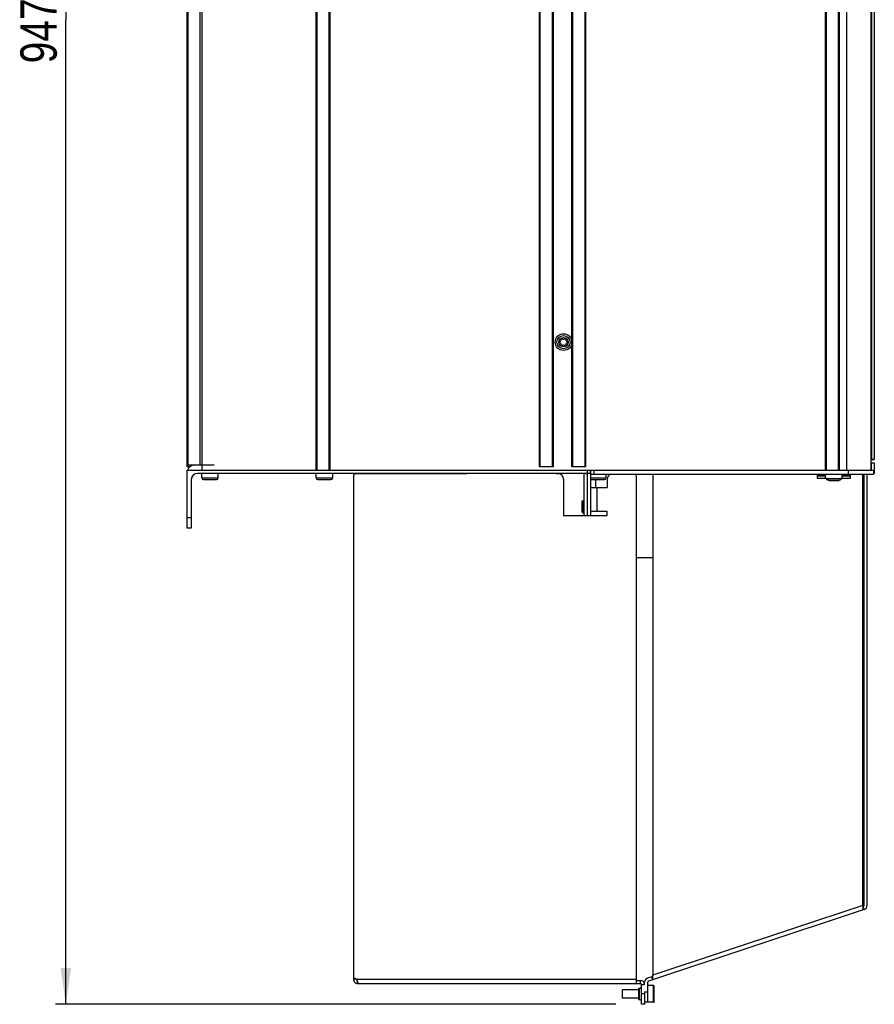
# Model space of a CAD drawing. Extents: x 0 to 841, y 0 to 594.
# Tile 23 of 121: x 353 to 435, y 226 to 321. Entities that reach past the tile are written whole.
import ezdxf

# ---------------------------------------------------------------- set-up
doc = ezdxf.new("R2010")
doc.units = 0
doc.header["$LTSCALE"] = 46.255
doc.layers.get('0').update_dxf_attribs({"linetype": 'CONTINUOUS'})
for name, color, linetype in [('CHAMFERS', 7, 'CONTINUOUS'), ('DATUM_AXIS', 7, 'CONTINUOUS'), ('ROUNDS', 7, 'CONTINUOUS')]:
    doc.layers.add(name, color=color, linetype=linetype)
doc.styles.get("Standard").update_dxf_attribs({"font": 'txt', "width": 0.8})
doc.dimstyles.get("Standard").update_dxf_attribs({"dimtxt": 2.5, "dimasz": 2.5, "dimexe": 1.25, "dimexo": 0.625, "dimtad": 1, "dimcen": 2.5, "dimazin": 3, "dimtfac": 1, "dimtmove": 0, "dimatfit": 3})

# ---------------------------------------------------------------- blocks, each defined once
blk = doc.blocks.new('_FILLED')
at = {"color": 0, "linetype": 'BYBLOCK'}
blk.add_solid([(0, 0), (-1, 0.143), (-1, -0.143)], dxfattribs=at)
blk = doc.blocks.new('*D10')
at = {"color": 2, "linetype": 'CONTINUOUS'}
for p, q in [((367.21, 415.791), (356.11, 415.791)), ((357.11, 415.791), (357.11, 321.116)), ((357.11, 226.441), (357.11, 321.116)), ((410.002, 226.441), (356.11, 226.441))]:
    blk.add_line(p, q, dxfattribs=at)
at = {"color": 2, "linetype": 'CONTINUOUS', "xscale": 3.5, "yscale": 3.5, "zscale": 3.5}
for p, rotation in [((357.11, 415.791), 90), ((357.11, 226.441), 270)]:
    blk.add_blockref('_FILLED', p, dxfattribs=dict(at, rotation=rotation))
at = {"color": 5, "linetype": 'CONTINUOUS', "width": 0.8}
blk.add_text('947', height=3.5, rotation=90, dxfattribs=at).set_placement((356.235, 316.916))

msp = doc.modelspace()

# ---------------------------------------------------------------- linework, layer by layer
at = {"color": 7, "linetype": 'CONTINUOUS'}
for p, q in [((434.578, 277.811), (434.578, 395.791)), ((432.178, 395.711), (432.178, 277.811)), ((434.869, 357.593), (434.869, 278.871)), ((434.869, 278.491), (434.869, 277.491)), ((370.178, 278.299), (371.378, 278.299)), ((370.178, 278.299), (370.178, 277.791)), ((371.378, 278.299), (371.378, 278.324)), ((406.978, 273.441), (406.978, 277.491)), ((407.178, 277.491), (407.178, 277.411)), ((407.278, 277.411), (407.178, 277.411)), ((407.578, 277.791), (407.578, 277.411)), ((407.578, 277.411), (434.778, 277.411)), ((407.595, 277.811), (434.778, 277.811)), ((407.595, 277.811), (407.595, 277.791)), ((407.878, 277.811), (407.878, 277.411)), ((413.578, 277.411), (413.578, 229.228)), ((429.378, 277.411), (429.378, 277.041)), ((432.378, 277.411), (432.378, 277.811)), ((432.578, 277.041), (432.578, 277.411)), ((433.776, 235.929), (433.776, 277.411)), ((433.878, 235.93), (433.878, 277.411)), ((434.178, 235.93), (434.178, 277.411)), ((434.778, 277.811), (434.778, 277.411)), ((408.064, 276.901), (408.064, 276.141)), ((429.378, 277.261), (430.178, 277.261)), ((430.178, 277.259), (429.378, 277.259)), ((429.378, 277.041), (430.285, 277.041)), ((430.285, 276.991), (430.285, 277.041)), ((430.285, 276.991), (431.671, 276.991)), ((431.465, 276.821), (430.491, 276.821)), ((431.671, 277.041), (432.578, 277.041)), ((431.671, 276.991), (431.671, 277.041)), ((431.778, 277.261), (432.578, 277.261)), ((432.578, 277.259), (431.778, 277.259)), ((433.776, 276.921), (433.878, 276.921)), ((411.978, 269.411), (413.578, 269.411)), ((433.776, 235.929), (413.578, 229.228)), ((433.776, 235.929), (433.776, 235.508)), ((433.776, 235.824), (433.81, 235.835)), ((433.904, 235.55), (433.81, 235.835)), ((433.904, 235.55), (413.147, 228.664)), ((413.578, 229.228), (413.484, 229.092)), ((413.578, 228.807), (413.578, 229.228)), ((412.478, 228.341), (412.778, 228.341)), ((412.778, 228.341), (412.778, 228.569)), ((413.484, 229.092), (413.052, 228.948)), ((413.078, 226.641), (413.078, 228.569)), ((413.578, 228.807), (413.484, 229.092)), ((412.778, 227.641), (413.078, 227.641)), ((412.778, 227.641), (412.778, 227.441)), ((413.078, 226.641), (412.778, 226.641))]:
    msp.add_line(p, q, dxfattribs=at)
for points in [[(430.491, 276.821), (430.485, 276.821), (430.479, 276.821), (430.472, 276.822), (430.466, 276.822), (430.46, 276.823), (430.454, 276.823), (430.448, 276.824), (430.442, 276.825), (430.437, 276.826), (430.431, 276.828), (430.425, 276.829), (430.42, 276.831), (430.415, 276.832), (430.409, 276.834), (430.404, 276.836), (430.399, 276.838), (430.394, 276.84), (430.39, 276.842), (430.385, 276.844), (430.38, 276.846), (430.376, 276.849), (430.371, 276.851), (430.367, 276.854), (430.363, 276.856), (430.359, 276.859), (430.355, 276.862), (430.351, 276.865), (430.347, 276.867), (430.344, 276.87), (430.34, 276.873), (430.337, 276.877), (430.334, 276.88), (430.33, 276.883), (430.327, 276.886), (430.324, 276.89), (430.321, 276.893), (430.319, 276.896), (430.316, 276.9), (430.314, 276.903), (430.311, 276.907), (430.309, 276.91), (430.307, 276.914), (430.305, 276.918), (430.303, 276.921), (430.301, 276.925), (430.299, 276.929), (430.297, 276.932), (430.296, 276.936), (430.294, 276.94), (430.293, 276.944), (430.292, 276.948), (430.291, 276.952), (430.29, 276.955), (430.289, 276.959), (430.288, 276.963), (430.287, 276.967), (430.287, 276.971), (430.286, 276.975), (430.286, 276.979), (430.286, 276.983), (430.285, 276.987), (430.285, 276.991)], [(431.671, 276.991), (431.671, 276.987), (431.671, 276.983), (431.67, 276.979), (431.67, 276.975), (431.67, 276.971), (431.669, 276.967), (431.668, 276.963), (431.668, 276.959), (431.667, 276.955), (431.666, 276.952), (431.665, 276.948), (431.663, 276.944), (431.662, 276.94), (431.661, 276.936), (431.659, 276.932), (431.657, 276.929), (431.656, 276.925), (431.654, 276.921), (431.652, 276.918), (431.65, 276.914), (431.647, 276.91), (431.645, 276.907), (431.643, 276.903), (431.64, 276.9), (431.638, 276.896), (431.635, 276.893), (431.632, 276.89), (431.629, 276.886), (431.626, 276.883), (431.623, 276.88), (431.619, 276.877), (431.616, 276.873), (431.613, 276.87), (431.609, 276.867), (431.605, 276.865), (431.601, 276.862), (431.597, 276.859), (431.593, 276.856), (431.589, 276.854), (431.585, 276.851), (431.581, 276.849), (431.576, 276.846), (431.571, 276.844), (431.567, 276.842), (431.562, 276.84), (431.557, 276.838), (431.552, 276.836), (431.547, 276.834), (431.542, 276.832), (431.536, 276.831), (431.531, 276.829), (431.525, 276.828), (431.52, 276.826), (431.514, 276.825), (431.508, 276.824), (431.502, 276.823), (431.496, 276.823), (431.49, 276.822), (431.484, 276.822), (431.478, 276.821), (431.471, 276.821), (431.465, 276.821)]]:
    msp.add_lwpolyline(points, dxfattribs=at)
for centre, radius, start, end in [((433.778, 235.93), 0.1, 288.35345, 360), ((433.778, 235.93), 0.4, 288.35345, 360), ((412.378, 228.341), 0.4, 0, 90), ((413.178, 228.569), 0.4, 108.35345, 180), ((413.178, 228.569), 0.1, 108.35345, 180)]:
    msp.add_arc(centre, radius, start, end, dxfattribs=at)
at = {"layer": 'CHAMFERS', "color": 7, "linetype": 'CONTINUOUS'}
for p, q in [((369.998, 395.686), (369.998, 278.324)), ((370.178, 395.686), (370.178, 278.324)), ((381.178, 277.811), (381.178, 395.711)), ((381.268, 277.811), (381.268, 395.711)), ((382.408, 395.711), (382.408, 277.811)), ((382.498, 395.711), (382.498, 277.811)), ((402.658, 278.111), (402.658, 395.711)), ((402.738, 278.111), (402.738, 395.711)), ((407.018, 395.711), (407.018, 278.111)), ((407.098, 395.711), (407.098, 278.111)), ((430.178, 277.811), (430.178, 395.711)), ((430.268, 277.811), (430.268, 395.711)), ((431.408, 395.711), (431.408, 277.811)), ((431.498, 395.711), (431.498, 277.811)), ((368.778, 278.107), (368.778, 278.109)), ((368.997, 278.107), (368.778, 278.107)), ((368.878, 278.324), (371.378, 278.324)), ((381.178, 277.811), (382.498, 277.811)), ((402.738, 278.111), (402.658, 278.111)), ((407.098, 278.111), (407.018, 278.111))]:
    msp.add_line(p, q, dxfattribs=at)
at = {"layer": 'DATUM_AXIS', "color": 7, "linetype": 'CONTINUOUS'}
for p, q in [((405.778, 278.111), (405.778, 395.791)), ((370.178, 277.071), (370.178, 277.491)), ((370.571, 278.299), (370.571, 278.324)), ((371.778, 277.071), (371.778, 277.491)), ((381.178, 277.071), (381.178, 277.491)), ((382.778, 277.071), (382.778, 277.491)), ((395.593, 277.441), (384.978, 277.441)), ((395.593, 277.441), (395.678, 277.491)), ((404.278, 277.491), (404.278, 277.441)), ((404.478, 277.441), (404.278, 277.441)), ((407.278, 273.441), (407.278, 277.491)), ((407.578, 277.411), (407.578, 273.441)), ((409.078, 277.071), (409.078, 277.411)), ((430.178, 277.041), (430.178, 277.411)), ((431.778, 277.041), (431.778, 277.411)), ((370.178, 277.071), (371.778, 277.071)), ((370.348, 276.901), (371.608, 276.901)), ((381.178, 277.071), (382.778, 277.071)), ((381.348, 276.901), (382.608, 276.901)), ((384.778, 277.241), (384.778, 228.934)), ((404.978, 276.941), (404.978, 273.441)), ((407.578, 277.071), (409.078, 277.071)), ((407.648, 276.901), (408.908, 276.901)), ((409.178, 276.941), (409.178, 276.141)), ((411.978, 277.241), (411.978, 228.441)), ((430.491, 276.821), (431.465, 276.821)), ((433.776, 277.091), (433.878, 277.091)), ((433.776, 276.921), (433.878, 276.921)), ((407.578, 276.141), (409.178, 276.141)), ((408.178, 276.141), (408.178, 273.841)), ((406.778, 274.811), (406.858, 274.891)), ((406.778, 273.771), (406.778, 274.811)), ((406.858, 274.891), (406.978, 274.891)), ((406.858, 273.691), (406.858, 274.891)), ((406.778, 273.771), (406.858, 273.691)), ((406.858, 273.691), (406.978, 273.691)), ((409.178, 273.841), (407.578, 273.841)), ((409.178, 273.441), (409.178, 273.841)), ((404.978, 273.441), (409.178, 273.441)), ((384.784, 228.934), (384.778, 228.882)), ((384.778, 228.882), (385.049, 228.854)), ((411.978, 228.841), (385.068, 228.841)), ((385.071, 228.838), (385.068, 228.841)), ((385.073, 228.835), (385.071, 228.838)), ((385.075, 228.832), (385.073, 228.835)), ((385.076, 228.829), (385.075, 228.832)), ((385.078, 228.826), (385.076, 228.829)), ((385.08, 228.823), (385.078, 228.826)), ((385.082, 228.82), (385.08, 228.823)), ((385.084, 228.817), (385.082, 228.82)), ((385.086, 228.814), (385.084, 228.817)), ((385.088, 228.811), (385.086, 228.814)), ((385.09, 228.807), (385.088, 228.811)), ((385.092, 228.804), (385.09, 228.807)), ((385.094, 228.8), (385.092, 228.804)), ((385.096, 228.797), (385.094, 228.8)), ((385.099, 228.793), (385.096, 228.797)), ((385.101, 228.789), (385.099, 228.793)), ((385.103, 228.785), (385.101, 228.789)), ((385.106, 228.78), (385.103, 228.785)), ((385.108, 228.776), (385.106, 228.78)), ((385.111, 228.772), (385.108, 228.776)), ((385.113, 228.767), (385.111, 228.772)), ((385.116, 228.762), (385.113, 228.767)), ((385.118, 228.757), (385.116, 228.762)), ((385.121, 228.752), (385.118, 228.757)), ((385.124, 228.747), (385.121, 228.752)), ((385.127, 228.741), (385.124, 228.747)), ((385.13, 228.736), (385.127, 228.741)), ((385.133, 228.73), (385.13, 228.736)), ((385.136, 228.724), (385.133, 228.73)), ((385.139, 228.717), (385.136, 228.724)), ((385.142, 228.711), (385.139, 228.717)), ((385.146, 228.703), (385.142, 228.711)), ((385.149, 228.696), (385.146, 228.703)), ((385.153, 228.689), (385.149, 228.696)), ((385.156, 228.68), (385.153, 228.689)), ((385.16, 228.672), (385.156, 228.68)), ((385.164, 228.664), (385.16, 228.672)), ((385.168, 228.655), (385.164, 228.664)), ((385.172, 228.645), (385.168, 228.655)), ((385.177, 228.635), (385.172, 228.645)), ((385.176, 228.441), (385.176, 228.637)), ((385.176, 228.441), (412.378, 228.441)), ((385.179, 228.63), (385.177, 228.635)), ((385.184, 228.619), (385.179, 228.63)), ((385.188, 228.608), (385.184, 228.619)), ((385.193, 228.597), (385.188, 228.608)), ((385.198, 228.584), (385.193, 228.597)), ((385.199, 228.582), (385.198, 228.584)), ((385.201, 228.579), (385.199, 228.582)), ((385.202, 228.577), (385.201, 228.579)), ((385.202, 228.575), (385.202, 228.577)), ((385.203, 228.573), (385.202, 228.575)), ((385.204, 228.571), (385.203, 228.573)), ((385.204, 228.57), (385.204, 228.571)), ((385.205, 228.569), (385.204, 228.57)), ((385.205, 228.568), (385.205, 228.569)), ((385.206, 228.567), (385.205, 228.568)), ((385.206, 228.566), (385.206, 228.567)), ((385.206, 228.565), (385.206, 228.566)), ((385.207, 228.564), (385.206, 228.565)), ((385.207, 228.563), (385.207, 228.564)), ((385.208, 228.561), (385.208, 228.562)), ((385.215, 228.545), (385.214, 228.546)), ((385.22, 228.532), (385.219, 228.533)), ((385.221, 228.53), (385.22, 228.531)), ((385.221, 228.529), (385.221, 228.53)), ((385.221, 228.528), (385.221, 228.529)), ((385.222, 228.527), (385.221, 228.528)), ((385.222, 228.525), (385.222, 228.527)), ((385.222, 228.527), (385.222, 228.527)), ((385.223, 228.524), (385.222, 228.525)), ((385.223, 228.523), (385.223, 228.524)), ((385.224, 228.522), (385.223, 228.523)), ((385.225, 228.52), (385.224, 228.522)), ((385.226, 228.517), (385.225, 228.52)), ((385.227, 228.514), (385.226, 228.517)), ((385.23, 228.507), (385.227, 228.514)), ((385.233, 228.501), (385.23, 228.507)), ((385.235, 228.496), (385.233, 228.501)), ((385.236, 228.492), (385.235, 228.496)), ((385.237, 228.49), (385.236, 228.492)), ((385.239, 228.487), (385.237, 228.49)), ((385.24, 228.484), (385.239, 228.487)), ((385.241, 228.481), (385.24, 228.484)), ((385.242, 228.479), (385.241, 228.481)), ((385.243, 228.477), (385.242, 228.479)), ((385.244, 228.475), (385.243, 228.477)), ((385.245, 228.473), (385.244, 228.475)), ((385.246, 228.471), (385.245, 228.473)), ((385.246, 228.47), (385.246, 228.471)), ((385.247, 228.469), (385.246, 228.47)), ((385.248, 228.467), (385.247, 228.469)), ((385.248, 228.466), (385.248, 228.467)), ((385.249, 228.465), (385.248, 228.466)), ((385.249, 228.464), (385.249, 228.465)), ((385.25, 228.463), (385.249, 228.464)), ((385.251, 228.462), (385.25, 228.463)), ((385.251, 228.461), (385.251, 228.462)), ((385.251, 228.46), (385.251, 228.461)), ((385.252, 228.46), (385.251, 228.46)), ((385.252, 228.459), (385.252, 228.46)), ((385.253, 228.458), (385.252, 228.459)), ((385.253, 228.457), (385.253, 228.458)), ((385.254, 228.456), (385.253, 228.457)), ((385.253, 228.457), (385.253, 228.457)), ((385.254, 228.455), (385.254, 228.456)), ((385.254, 228.456), (385.254, 228.456)), ((385.255, 228.455), (385.254, 228.455)), ((385.255, 228.454), (385.255, 228.455)), ((385.255, 228.453), (385.255, 228.454)), ((385.255, 228.454), (385.255, 228.454)), ((385.256, 228.453), (385.255, 228.453)), ((385.256, 228.452), (385.256, 228.453)), ((385.257, 228.451), (385.256, 228.452)), ((385.256, 228.452), (385.256, 228.452)), ((385.257, 228.451), (385.257, 228.451)), ((385.257, 228.451), (385.257, 228.451)), ((385.258, 228.45), (385.257, 228.45)), ((385.258, 228.449), (385.258, 228.45)), ((385.258, 228.45), (385.258, 228.45)), ((385.259, 228.449), (385.258, 228.449)), ((385.258, 228.449), (385.258, 228.449)), ((385.258, 228.449), (385.258, 228.449)), ((385.259, 228.448), (385.259, 228.449)), ((385.259, 228.447), (385.259, 228.448)), ((385.259, 228.448), (385.259, 228.448)), ((385.259, 228.448), (385.259, 228.448)), ((385.259, 228.448), (385.259, 228.448)), ((385.26, 228.447), (385.259, 228.447)), ((385.26, 228.446), (385.26, 228.447)), ((385.26, 228.447), (385.26, 228.447)), ((385.26, 228.447), (385.26, 228.447)), ((385.26, 228.447), (385.26, 228.447)), ((385.26, 228.446), (385.26, 228.446)), ((385.261, 228.445), (385.261, 228.446)), ((385.261, 228.446), (385.261, 228.446)), ((385.262, 228.445), (385.261, 228.445)), ((385.261, 228.445), (385.261, 228.445)), ((385.261, 228.445), (385.261, 228.445)), ((385.262, 228.445), (385.262, 228.445)), ((411.978, 228.741), (412.378, 228.741)), ((412.378, 228.441), (412.378, 228.741)), ((412.478, 226.441), (412.478, 228.341)), ((413.638, 228.241), (413.078, 228.241)), ((413.638, 226.641), (413.638, 228.241)), ((413.698, 226.701), (413.698, 228.181)), ((412.178, 227.841), (410.658, 227.841)), ((410.658, 227.041), (410.658, 227.841)), ((412.178, 227.991), (412.278, 227.991)), ((412.178, 227.991), (412.178, 226.891)), ((412.178, 227.441), (412.278, 227.441)), ((412.278, 226.891), (412.278, 227.991)), ((412.778, 227.441), (412.478, 227.441)), ((412.778, 227.441), (412.778, 226.441)), ((412.178, 227.041), (410.658, 227.041)), ((412.178, 226.891), (412.278, 226.891)), ((412.778, 226.441), (412.478, 226.441)), ((413.638, 226.641), (413.078, 226.641))]:
    msp.add_line(p, q, dxfattribs=at)
for points in [[(385.208, 228.562), (385.207, 228.562), (385.207, 228.563)], [(385.209, 228.56), (385.208, 228.56), (385.208, 228.561)], [(385.209, 228.558), (385.209, 228.559), (385.209, 228.56)], [(385.21, 228.557), (385.209, 228.557), (385.209, 228.558)], [(385.21, 228.555), (385.21, 228.556), (385.21, 228.556), (385.21, 228.557)], [(385.211, 228.553), (385.211, 228.553), (385.211, 228.554), (385.211, 228.554), (385.21, 228.555)], [(385.212, 228.55), (385.212, 228.55), (385.212, 228.551), (385.212, 228.551), (385.212, 228.552), (385.212, 228.552), (385.211, 228.553)], [(385.214, 228.546), (385.214, 228.547), (385.213, 228.547), (385.213, 228.548), (385.213, 228.548), (385.213, 228.549), (385.213, 228.549), (385.212, 228.55)], [(385.216, 228.541), (385.216, 228.542), (385.215, 228.543), (385.215, 228.543), (385.215, 228.543), (385.215, 228.544), (385.215, 228.544), (385.215, 228.545)], [(385.217, 228.539), (385.217, 228.54), (385.216, 228.54), (385.216, 228.54), (385.216, 228.541), (385.216, 228.541)], [(385.218, 228.537), (385.217, 228.538), (385.217, 228.538), (385.217, 228.538), (385.217, 228.539)], [(385.218, 228.535), (385.218, 228.536), (385.218, 228.536), (385.218, 228.537)], [(385.219, 228.534), (385.219, 228.535), (385.218, 228.535)], [(385.219, 228.533), (385.219, 228.533), (385.219, 228.534)], [(385.22, 228.531), (385.22, 228.531), (385.22, 228.532)], [(385.257, 228.45), (385.257, 228.45), (385.257, 228.451)], [(385.261, 228.446), (385.261, 228.446), (385.26, 228.446)], [(385.268, 228.441), (385.268, 228.441), (385.268, 228.441), (385.268, 228.441), (385.268, 228.441), (385.268, 228.441), (385.268, 228.441), (385.268, 228.441), (385.268, 228.441), (385.267, 228.441), (385.267, 228.441), (385.267, 228.441), (385.267, 228.441), (385.267, 228.441), (385.267, 228.441), (385.267, 228.441), (385.267, 228.441), (385.267, 228.441), (385.267, 228.441), (385.267, 228.441), (385.267, 228.441), (385.267, 228.441), (385.267, 228.441), (385.267, 228.441), (385.266, 228.441), (385.266, 228.441), (385.266, 228.441), (385.266, 228.441), (385.266, 228.441), (385.266, 228.441), (385.266, 228.441), (385.266, 228.441), (385.266, 228.441), (385.266, 228.441), (385.266, 228.441), (385.266, 228.441), (385.266, 228.442), (385.266, 228.442), (385.265, 228.442), (385.265, 228.442), (385.265, 228.442), (385.265, 228.442), (385.265, 228.442), (385.265, 228.442), (385.265, 228.442), (385.265, 228.442), (385.265, 228.442), (385.265, 228.442), (385.265, 228.442), (385.265, 228.442), (385.265, 228.442), (385.265, 228.442), (385.264, 228.442), (385.264, 228.442), (385.264, 228.442), (385.264, 228.442), (385.264, 228.442), (385.264, 228.443), (385.264, 228.443), (385.264, 228.443), (385.264, 228.443), (385.264, 228.443), (385.264, 228.443), (385.264, 228.443), (385.264, 228.443), (385.263, 228.443), (385.263, 228.443), (385.263, 228.443), (385.263, 228.443), (385.263, 228.443), (385.263, 228.443), (385.263, 228.443), (385.263, 228.443), (385.263, 228.444), (385.263, 228.444), (385.263, 228.444), (385.263, 228.444), (385.263, 228.444), (385.262, 228.444), (385.262, 228.444), (385.262, 228.444), (385.262, 228.444), (385.262, 228.444), (385.262, 228.444), (385.262, 228.444), (385.262, 228.444), (385.262, 228.445), (385.262, 228.445)]]:
    msp.add_lwpolyline(points, dxfattribs=at)
for radius in [0.8, 0.63, 0.44]:
    msp.add_circle((404.978, 290.111), radius, dxfattribs=at)
for centre, radius, start, end in [((404.662, 290.111), 0.079, 103.63362, 256.36638), ((404.611, 290.323), 0.139, 283.63362, 16.36638), ((404.611, 289.899), 0.139, 343.63362, 76.36638), ((404.82, 290.385), 0.079, 43.63362, 196.36638), ((404.82, 289.837), 0.079, 163.63362, 316.36638), ((404.978, 290.535), 0.139, 223.63362, 316.36638), ((404.978, 289.687), 0.139, 43.63362, 136.36638), ((405.136, 290.385), 0.079, 343.63362, 136.36638), ((405.136, 289.837), 0.079, 223.63362, 16.36638), ((405.346, 290.323), 0.139, 163.63362, 256.36638), ((405.346, 289.899), 0.139, 103.63362, 196.36638), ((405.294, 290.111), 0.079, 283.63362, 76.36638), ((384.978, 277.241), 0.2, 90, 180), ((404.478, 276.941), 0.5, 0, 90), ((409.678, 276.941), 0.5, 109.94844, 180), ((411.778, 277.241), 0.2, 0, 58.21167), ((370.348, 277.071), 0.17, 180, 270), ((371.608, 277.071), 0.17, 270, 360), ((381.348, 277.071), 0.17, 180, 270), ((382.608, 277.071), 0.17, 270, 360), ((407.648, 277.071), 0.17, 245.68426, 270), ((408.908, 277.071), 0.17, 270, 360), ((385.176, 228.841), 0.4, 174.0848, 270), ((384.778, 228.434), 0.5, 54.50432, 90), ((385.176, 228.841), 0.1, 187.15689, 233.69902), ((412.278, 228.191), 0.2, 270, 360), ((412.378, 228.341), 0.1, 0, 90), ((413.638, 228.181), 0.06, 0, 90), ((412.278, 226.691), 0.2, 0, 90), ((413.638, 226.701), 0.06, 270, 360)]:
    msp.add_arc(centre, radius, start, end, dxfattribs=at)
at = {"layer": 'ROUNDS', "color": 7, "linetype": 'CONTINUOUS'}
for p, q in [((368.778, 278.109), (368.778, 395.686)), ((368.878, 278.109), (368.878, 395.686)), ((403.878, 395.711), (403.878, 278.111)), ((403.978, 395.711), (403.978, 278.111)), ((405.778, 278.111), (405.778, 395.711)), ((405.878, 278.111), (405.878, 395.711)), ((434.61, 369.971), (434.61, 278.871)), ((434.578, 278.871), (434.869, 278.871)), ((434.789, 278.791), (434.578, 278.791)), ((434.578, 278.491), (434.869, 278.491)), ((434.578, 278.491), (434.578, 277.811)), ((368.878, 278.324), (368.778, 278.324)), ((368.999, 278.109), (368.778, 278.109)), ((368.778, 277.791), (407.595, 277.791)), ((368.778, 272.211), (368.778, 277.791)), ((369.478, 278.299), (370.178, 278.299)), ((407.578, 277.491), (369.778, 277.491)), ((403.978, 278.111), (402.738, 278.111)), ((407.018, 278.111), (405.778, 278.111)), ((407.278, 277.491), (407.278, 277.791)), ((407.578, 277.411), (407.578, 277.791)), ((434.869, 277.491), (434.778, 277.491)), ((369.178, 276.891), (369.178, 272.211)), ((369.178, 273.211), (368.778, 273.211)), ((369.178, 272.211), (368.778, 272.211))]:
    msp.add_line(p, q, dxfattribs=at)
msp.add_lwpolyline([(434.61, 278.871), (434.61, 278.868), (434.61, 278.866), (434.61, 278.863), (434.609, 278.861), (434.609, 278.858), (434.609, 278.856), (434.608, 278.853), (434.608, 278.851), (434.607, 278.848), (434.606, 278.846), (434.605, 278.843), (434.604, 278.841), (434.603, 278.839), (434.602, 278.836), (434.601, 278.834), (434.6, 278.832), (434.599, 278.829), (434.597, 278.827), (434.596, 278.825), (434.594, 278.823), (434.593, 278.821), (434.591, 278.819), (434.589, 278.817), (434.588, 278.815), (434.586, 278.813), (434.584, 278.812), (434.582, 278.81), (434.58, 278.808), (434.578, 278.807)], dxfattribs=at)
for centre, radius, start, end in [((434.789, 278.871), 0.08, 270, 360), ((369.478, 277.599), 0.7, 90, 164.08055), ((369.778, 276.891), 0.6, 90, 180)]:
    msp.add_arc(centre, radius, start, end, dxfattribs=at)

# ---------------------------------------------------------------- dimensions: what is measured, and where the dimension line sits
at = {"color": 2, "linetype": 'CONTINUOUS'}
dim = msp.add_linear_dim(base=(357.11, 415.791), p1=(410.002, 226.441), p2=(367.21, 415.791), angle=90, dimstyle='Standard', dxfattribs=at)
dim.commit()
dim.dimension.update_dxf_attribs({"geometry": '*D10', "text_midpoint": (354.485, 321.116), "dimtype": 128})

doc.saveas('drawing.dxf')
